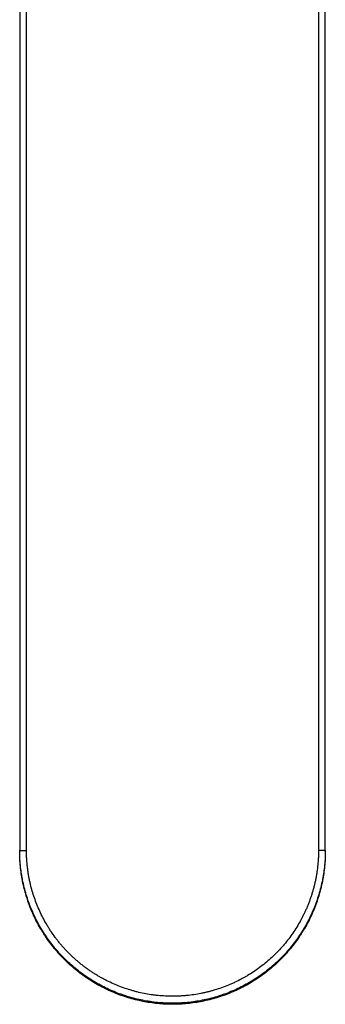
# Model space of a CAD drawing. Header units: millimetres. Extents: x 123 to 341, y 125 to 312.
# Tile 1 of 13: x 134 to 149, y 125 to 173. Entities that reach past the tile are written whole.
import ezdxf

# ---------------------------------------------------------------- set-up
doc = ezdxf.new("R2010")
doc.units = ezdxf.units.MM
doc.header["$LTSCALE"] = 30.734
doc.layers.get('0').update_dxf_attribs({"linetype": 'CONTINUOUS'})

msp = doc.modelspace()

# ---------------------------------------------------------------- linework, layer by layer
at = {"color": 7, "linetype": 'CONTINUOUS'}
for p, q in [((134.063, 217.785), (134.063, 132.518)), ((149.063, 132.518), (149.063, 217.785)), ((134.063, 132.568), (134.063, 132.568)), ((149.063, 132.568), (149.063, 132.568))]:
    msp.add_line(p, q, dxfattribs=at)
at = {"color": 9, "linetype": 'CONTINUOUS'}
for p, q in [((134.396, 132.562), (134.396, 217.785)), ((148.73, 217.785), (148.73, 132.562))]:
    msp.add_line(p, q, dxfattribs=at)
for points, knots in [([(149.063, 132.568), (149.063, 132.446), (149.057, 132.2), (149.03, 131.833), (148.993, 131.528), (148.954, 131.286), (148.909, 131.045), (148.841, 130.745), (148.743, 130.39), (148.628, 130.041), (148.495, 129.697), (148.346, 129.36), (148.18, 129.031), (148.029, 128.764), (147.9, 128.555), (147.766, 128.35), (147.59, 128.099), (147.401, 127.857), (147.243, 127.669), (147.08, 127.485), (146.869, 127.263), (146.602, 127.009), (146.323, 126.768), (146.033, 126.542), (145.732, 126.33), (145.421, 126.133), (145.1, 125.951), (144.771, 125.786), (144.435, 125.637), (144.091, 125.504), (143.741, 125.389), (143.386, 125.29), (143.027, 125.21), (142.664, 125.147), (142.299, 125.102), (141.931, 125.075), (141.563, 125.065), (141.195, 125.075), (140.828, 125.102), (140.462, 125.147), (140.099, 125.21), (139.74, 125.29), (139.385, 125.389), (139.035, 125.504), (138.692, 125.637), (138.355, 125.786), (138.026, 125.951), (137.706, 126.133), (137.395, 126.33), (137.094, 126.542), (136.803, 126.768), (136.524, 127.009), (136.258, 127.263), (136.046, 127.485), (135.883, 127.669), (135.725, 127.857), (135.537, 128.099), (135.36, 128.35), (135.226, 128.555), (135.097, 128.764), (134.946, 129.031), (134.78, 129.36), (134.631, 129.697), (134.499, 130.041), (134.383, 130.39), (134.285, 130.745), (134.218, 131.045), (134.173, 131.286), (134.134, 131.528), (134.096, 131.833), (134.069, 132.2), (134.063, 132.446), (134.063, 132.568)], [0, 0, 0, 0, 0.015623, 0.031247, 0.046872, 0.054685, 0.062498, 0.078123, 0.093748, 0.109373, 0.124999, 0.140624, 0.15625, 0.171875, 0.179688, 0.187501, 0.203126, 0.218751, 0.226564, 0.234377, 0.250002, 0.265627, 0.281251, 0.296876, 0.3125, 0.328124, 0.343749, 0.359374, 0.374998, 0.390623, 0.406248, 0.421873, 0.437498, 0.453124, 0.468749, 0.484375, 0.5, 0.515625, 0.531251, 0.546876, 0.562502, 0.578127, 0.593752, 0.609377, 0.625002, 0.640626, 0.656251, 0.671876, 0.6875, 0.703124, 0.718749, 0.734373, 0.749998, 0.765623, 0.773436, 0.781249, 0.796874, 0.812499, 0.820312, 0.828125, 0.84375, 0.859376, 0.875001, 0.890627, 0.906252, 0.921877, 0.937502, 0.945315, 0.953128, 0.968753, 0.984377, 1, 1, 1, 1]), ([(134.063, 132.568), (134.063, 132.568), (134.063, 132.568), (134.063, 132.568), (134.063, 132.568), (134.064, 132.568), (134.064, 132.568), (134.064, 132.568), (134.064, 132.568), (134.065, 132.568), (134.066, 132.568), (134.067, 132.567), (134.068, 132.567), (134.07, 132.567), (134.073, 132.567), (134.078, 132.567), (134.083, 132.566), (134.088, 132.566), (134.095, 132.566), (134.102, 132.565), (134.11, 132.565), (134.119, 132.565), (134.128, 132.565), (134.142, 132.564), (134.161, 132.564), (134.185, 132.563), (134.211, 132.563), (134.239, 132.563), (134.268, 132.562), (134.299, 132.562), (134.331, 132.562), (134.363, 132.562), (134.385, 132.562), (134.396, 132.562)], [0, 0, 0, 0, 0.000246, 0.000569, 0.001007, 0.001577, 0.002285, 0.003134, 0.004127, 0.005264, 0.007972, 0.011264, 0.015138, 0.019595, 0.030247, 0.0432, 0.058428, 0.075898, 0.09557, 0.117402, 0.141343, 0.167341, 0.195336, 0.225266, 0.290653, 0.362913, 0.441392, 0.525379, 0.614115, 0.706798, 0.802587, 0.900617, 1, 1, 1, 1]), ([(149.063, 132.518), (149.063, 132.395), (149.057, 132.149), (149.03, 131.782), (148.992, 131.478), (148.954, 131.235), (148.909, 130.994), (148.841, 130.695), (148.743, 130.34), (148.628, 129.99), (148.495, 129.646), (148.346, 129.31), (148.18, 128.981), (148.029, 128.714), (147.9, 128.505), (147.766, 128.299), (147.59, 128.048), (147.401, 127.806), (147.243, 127.618), (147.08, 127.435), (146.869, 127.212), (146.602, 126.958), (146.323, 126.718), (146.033, 126.491), (145.732, 126.279), (145.42, 126.082), (145.1, 125.901), (144.771, 125.735), (144.434, 125.586), (144.091, 125.453), (143.741, 125.338), (143.386, 125.24), (143.027, 125.159), (142.664, 125.096), (142.299, 125.051), (141.931, 125.024), (141.563, 125.015), (141.195, 125.024), (140.828, 125.051), (140.462, 125.096), (140.099, 125.159), (139.74, 125.24), (139.385, 125.338), (139.035, 125.453), (138.692, 125.586), (138.355, 125.735), (138.026, 125.901), (137.706, 126.082), (137.395, 126.279), (137.094, 126.491), (136.803, 126.718), (136.524, 126.958), (136.258, 127.212), (136.046, 127.435), (135.884, 127.618), (135.726, 127.806), (135.537, 128.048), (135.36, 128.299), (135.226, 128.505), (135.097, 128.714), (134.946, 128.981), (134.781, 129.31), (134.631, 129.646), (134.499, 129.99), (134.383, 130.34), (134.285, 130.695), (134.218, 130.994), (134.173, 131.235), (134.134, 131.478), (134.096, 131.782), (134.069, 132.149), (134.063, 132.395), (134.063, 132.518)], [0, 0, 0, 0, 0.015625, 0.031249, 0.046874, 0.054687, 0.0625, 0.078124, 0.093749, 0.109374, 0.124998, 0.140623, 0.156248, 0.171872, 0.179685, 0.187498, 0.203123, 0.218748, 0.226561, 0.234374, 0.249999, 0.265624, 0.281249, 0.296874, 0.312499, 0.328124, 0.343749, 0.359374, 0.374999, 0.390624, 0.406249, 0.421874, 0.437499, 0.453124, 0.46875, 0.484375, 0.5, 0.515625, 0.53125, 0.546876, 0.562501, 0.578126, 0.593751, 0.609376, 0.625001, 0.640626, 0.656251, 0.671876, 0.687501, 0.703126, 0.718751, 0.734376, 0.750001, 0.765626, 0.773439, 0.781252, 0.796877, 0.812502, 0.820315, 0.828128, 0.843752, 0.859377, 0.875002, 0.890626, 0.906251, 0.921876, 0.9375, 0.945313, 0.953126, 0.968751, 0.984375, 1, 1, 1, 1]), ([(148.73, 132.562), (148.73, 132.445), (148.726, 132.269), (148.711, 132.035), (148.691, 131.802), (148.662, 131.569), (148.625, 131.338), (148.593, 131.165), (148.556, 130.993), (148.515, 130.823), (148.47, 130.653), (148.421, 130.484), (148.368, 130.316), (148.311, 130.15), (148.249, 129.986), (148.184, 129.823), (148.115, 129.661), (148.041, 129.502), (147.964, 129.344), (147.856, 129.136), (147.711, 128.881), (147.522, 128.585), (147.32, 128.298), (147.103, 128.021), (146.873, 127.755), (146.63, 127.501), (146.375, 127.259), (146.108, 127.03), (145.831, 126.814), (145.543, 126.612), (145.296, 126.456), (145.093, 126.338), (144.888, 126.226), (144.678, 126.121), (144.465, 126.023), (144.25, 125.931), (143.976, 125.826), (143.698, 125.735), (143.473, 125.67), (143.303, 125.625), (143.132, 125.585), (142.903, 125.536), (142.614, 125.486), (142.323, 125.451), (142.09, 125.431), (141.856, 125.416), (141.563, 125.409), (141.212, 125.418), (140.92, 125.439), (140.687, 125.465), (140.455, 125.496), (140.166, 125.546), (139.88, 125.61), (139.654, 125.67), (139.428, 125.735), (139.15, 125.826), (138.822, 125.952), (138.501, 126.094), (138.239, 126.226), (138.033, 126.338), (137.881, 126.427), (137.732, 126.518), (137.584, 126.614), (137.439, 126.713), (137.297, 126.816), (137.157, 126.922), (137.019, 127.032), (136.885, 127.144), (136.753, 127.261), (136.624, 127.38), (136.498, 127.502), (136.375, 127.628), (136.255, 127.757), (136.138, 127.888), (136.025, 128.022), (135.915, 128.159), (135.773, 128.345), (135.638, 128.537), (135.51, 128.733), (135.386, 128.932), (135.242, 129.187), (135.083, 129.501), (134.94, 129.822), (134.813, 130.15), (134.703, 130.483), (134.625, 130.766), (134.57, 130.993), (134.534, 131.165), (134.501, 131.338), (134.473, 131.512), (134.45, 131.686), (134.43, 131.86), (134.415, 132.035), (134.401, 132.269), (134.396, 132.445), (134.396, 132.562)], [0, 0, 0, 0, 0.015623, 0.023435, 0.031247, 0.046871, 0.054684, 0.062496, 0.070309, 0.078122, 0.085935, 0.093748, 0.101561, 0.109374, 0.117187, 0.125001, 0.132814, 0.140627, 0.14844, 0.156253, 0.171878, 0.187503, 0.203128, 0.218752, 0.234376, 0.250001, 0.265625, 0.281249, 0.296873, 0.312497, 0.328121, 0.335934, 0.343746, 0.359371, 0.367183, 0.374996, 0.390621, 0.406245, 0.414058, 0.421871, 0.429684, 0.437497, 0.453122, 0.468747, 0.47656, 0.484373, 0.499998, 0.515623, 0.531248, 0.539062, 0.546875, 0.5625, 0.578124, 0.585937, 0.59375, 0.609375, 0.624999, 0.640624, 0.656248, 0.66406, 0.671873, 0.679686, 0.687498, 0.695311, 0.703123, 0.710936, 0.718749, 0.726561, 0.734374, 0.742187, 0.749999, 0.757812, 0.765625, 0.773437, 0.78125, 0.789063, 0.796876, 0.812501, 0.820314, 0.828127, 0.843752, 0.859377, 0.875002, 0.890627, 0.906252, 0.921877, 0.92969, 0.937502, 0.945315, 0.953128, 0.96094, 0.968753, 0.976565, 0.984377, 1, 1, 1, 1]), ([(149.063, 132.568), (149.063, 132.568), (149.063, 132.568), (149.063, 132.568), (149.063, 132.568), (149.063, 132.568), (149.063, 132.568), (149.062, 132.568), (149.062, 132.568), (149.061, 132.568), (149.061, 132.568), (149.06, 132.567), (149.058, 132.567), (149.056, 132.567), (149.053, 132.567), (149.049, 132.567), (149.044, 132.566), (149.038, 132.566), (149.031, 132.566), (149.024, 132.565), (149.016, 132.565), (149.007, 132.565), (148.998, 132.565), (148.984, 132.564), (148.966, 132.564), (148.942, 132.563), (148.916, 132.563), (148.888, 132.563), (148.858, 132.562), (148.827, 132.562), (148.796, 132.562), (148.763, 132.562), (148.741, 132.562), (148.73, 132.562)], [0, 0, 0, 0, 0.000246, 0.000569, 0.001007, 0.001577, 0.002285, 0.003134, 0.004127, 0.005264, 0.007972, 0.011264, 0.015138, 0.019595, 0.030247, 0.0432, 0.058428, 0.075898, 0.09557, 0.117402, 0.141343, 0.167341, 0.195336, 0.225266, 0.290653, 0.362913, 0.441392, 0.525379, 0.614115, 0.706798, 0.802587, 0.900617, 1, 1, 1, 1])]:
    msp.add_open_spline(points, degree=3, knots=knots, dxfattribs=at)
at = {"color": 7, "linetype": 'CONTINUOUS'}
msp.add_open_spline([(149.063, 132.518), (149.063, 132.395), (149.057, 132.149), (149.03, 131.782), (148.992, 131.478), (148.954, 131.235), (148.909, 130.994), (148.841, 130.695), (148.743, 130.34), (148.628, 129.99), (148.495, 129.646), (148.346, 129.31), (148.18, 128.981), (148.029, 128.714), (147.9, 128.505), (147.766, 128.299), (147.59, 128.048), (147.401, 127.806), (147.243, 127.618), (147.08, 127.435), (146.869, 127.212), (146.602, 126.958), (146.323, 126.718), (146.033, 126.491), (145.732, 126.279), (145.42, 126.082), (145.1, 125.901), (144.771, 125.735), (144.434, 125.586), (144.091, 125.453), (143.741, 125.338), (143.386, 125.24), (143.027, 125.159), (142.664, 125.096), (142.299, 125.051), (141.931, 125.024), (141.563, 125.015), (141.195, 125.024), (140.828, 125.051), (140.462, 125.096), (140.099, 125.159), (139.74, 125.24), (139.385, 125.338), (139.035, 125.453), (138.692, 125.586), (138.355, 125.735), (138.026, 125.901), (137.706, 126.082), (137.395, 126.279), (137.094, 126.491), (136.803, 126.718), (136.524, 126.958), (136.258, 127.212), (136.046, 127.435), (135.884, 127.618), (135.726, 127.806), (135.537, 128.048), (135.36, 128.299), (135.226, 128.505), (135.097, 128.714), (134.946, 128.981), (134.781, 129.31), (134.631, 129.646), (134.499, 129.99), (134.383, 130.34), (134.285, 130.695), (134.218, 130.994), (134.173, 131.235), (134.134, 131.478), (134.096, 131.782), (134.069, 132.149), (134.063, 132.395), (134.063, 132.518)], degree=3, knots=[0, 0, 0, 0, 0.015625, 0.031249, 0.046874, 0.054687, 0.0625, 0.078124, 0.093749, 0.109374, 0.124998, 0.140623, 0.156248, 0.171873, 0.179686, 0.187499, 0.203123, 0.218748, 0.226561, 0.234374, 0.249999, 0.265624, 0.281249, 0.296874, 0.312499, 0.328124, 0.343749, 0.359374, 0.374999, 0.390624, 0.406249, 0.421874, 0.437499, 0.453125, 0.46875, 0.484375, 0.5, 0.515625, 0.53125, 0.546875, 0.562501, 0.578126, 0.593751, 0.609376, 0.625001, 0.640626, 0.656251, 0.671876, 0.687501, 0.703126, 0.718751, 0.734376, 0.750001, 0.765626, 0.773439, 0.781252, 0.796877, 0.812501, 0.820314, 0.828127, 0.843752, 0.859377, 0.875002, 0.890626, 0.906251, 0.921876, 0.9375, 0.945313, 0.953126, 0.968751, 0.984375, 1, 1, 1, 1], dxfattribs=at)

doc.saveas('drawing.dxf')
